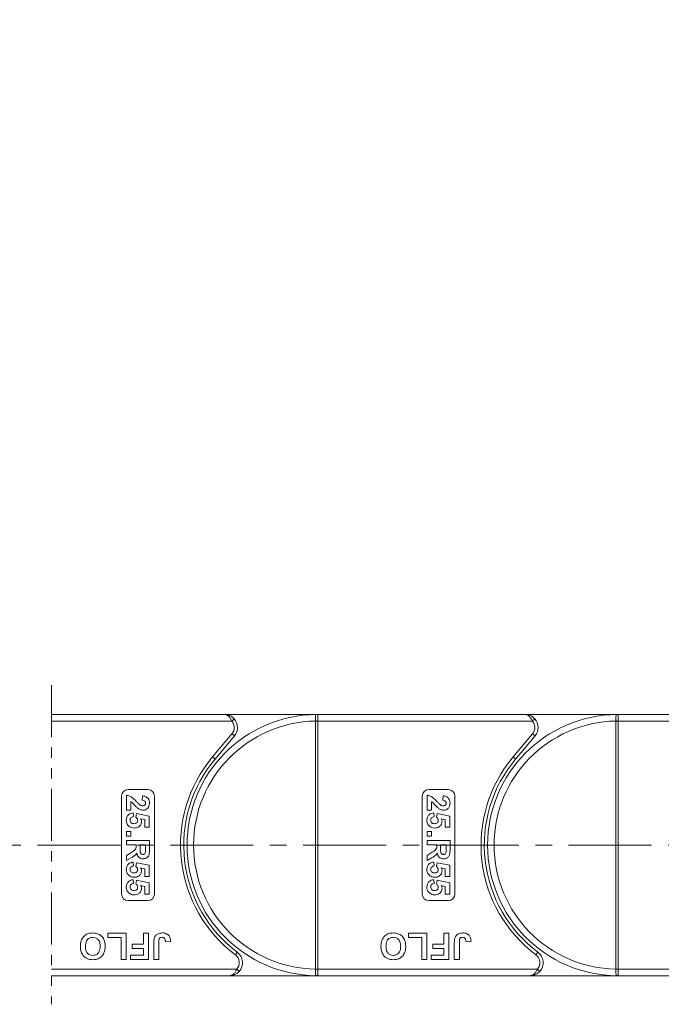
# Model space of a CAD drawing. Header units: millimetres. Extents: x 2517 to 3439, y -761 to -109.
# Tile 20 of 49: x 3118 to 3216, y -502 to -351. Entities that reach past the tile are written whole.
import ezdxf

# ---------------------------------------------------------------- set-up
doc = ezdxf.new("R2010")
doc.units = ezdxf.units.MM
doc.linetypes.add('CENTERX2', pattern=[20.32, 12.7, -2.54, 2.54, -2.54])
doc.linetypes.add('PHANTOM2', pattern=[31.75, 15.875, -3.175, 3.175, -3.175, 3.175, -3.175])
doc.styles.get("Standard").update_dxf_attribs({"font": '仿宋_GB2312.ttf', "width": 0.8})
doc.dimstyles.new('副本 ISO-25.1', dxfattribs={"dimtxt": 6, "dimasz": 5, "dimexe": 3.5, "dimexo": 0.625, "dimgap": 1.5, "dimtad": 1, "dimdsep": 46, "dimtxsty": 'Standard', "dimcen": 2.5, "dimadec": 0, "dimazin": 0, "dimtfac": 1, "dimtmove": 0, "dimatfit": 3, "dimfxl": 0, "dimarcsym": 0})

# ---------------------------------------------------------------- blocks, each defined once
blk = doc.blocks.new('*D508')
at = {"color": 0, "lineweight": -2}
for p, q in [((3031.9, -311.28), (3400.69, -311.28)), ((3397.19, -316.28), (3397.19, -492.66)), ((3346.48, -497.66), (3400.69, -497.66))]:
    blk.add_line(p, q, dxfattribs=at)
at = {"color": 0, "lineweight": 9}
for points in [[(3396.35, -316.28), (3398.02, -316.28), (3397.19, -311.28)], [(3396.35, -492.66), (3398.02, -492.66), (3397.19, -497.66)]]:
    blk.add_solid(points, dxfattribs=at)
at = {"layer": 'Defpoints', "color": 0, "lineweight": 9}
for p in [(3031.27, -311.28), (3345.85, -497.66), (3397.19, -497.66)]:
    blk.add_point(p, dxfattribs=at)
at = {"color": 0, "lineweight": 9, "insert": (3392.69, -404.47), "char_height": 6, "attachment_point": 5, "rotation": 90}
blk.add_mtext('2R+40', dxfattribs=at)

msp = doc.modelspace()

# ---------------------------------------------------------------- linework, layer by layer
at = {"color": 3, "linetype": 'PHANTOM2', "lineweight": 9, "ltscale": 0.5}
msp.add_line((3122.984, -453.198), (3122.977, -502.043), dxfattribs=at)
at = {"color": 7, "linetype": 'Continuous', "lineweight": 15}
for p, q in [((3149.466, -457.664), (3122.983, -457.664)), ((3149.466, -457.664), (3163.734, -457.664)), ((3163.734, -457.783), (3163.734, -457.664)), ((3195.466, -457.664), (3163.734, -457.664)), ((3163.734, -458.663), (3163.734, -457.783)), ((3195.466, -457.664), (3209.734, -457.664)), ((3209.734, -457.783), (3209.734, -457.664)), ((3241.466, -457.664), (3209.734, -457.664)), ((3209.734, -458.663), (3209.734, -457.783)), ((3122.983, -458.663), (3150.584, -458.663)), ((3150.584, -458.663), (3150.957, -458.33)), ((3163.384, -458.662), (3163.384, -458.667)), ((3163.734, -458.667), (3163.384, -458.667)), ((3163.384, -458.667), (3163.384, -496.66)), ((3163.734, -458.667), (3163.734, -458.663)), ((3163.734, -458.663), (3196.584, -458.663)), ((3163.734, -496.66), (3163.734, -458.667)), ((3196.584, -458.663), (3196.957, -458.33)), ((3209.384, -458.662), (3209.384, -458.667)), ((3209.734, -458.667), (3209.384, -458.667)), ((3209.384, -458.667), (3209.384, -496.66)), ((3209.734, -458.667), (3209.734, -458.663)), ((3209.734, -458.663), (3242.584, -458.663)), ((3209.734, -496.66), (3209.734, -458.667)), ((3150.615, -460.628), (3147.647, -464.165)), ((3148.03, -464.486), (3150.998, -460.949)), ((3150.615, -460.628), (3150.998, -460.949)), ((3196.615, -460.628), (3193.647, -464.165)), ((3194.03, -464.486), (3196.998, -460.949)), ((3196.615, -460.628), (3196.998, -460.949)), ((3148.03, -464.486), (3147.647, -464.165)), ((3194.03, -464.486), (3193.647, -464.165)), ((3133.734, -485.163), (3133.734, -470.163)), ((3134.484, -472.324), (3134.484, -470.035)), ((3134.734, -469.163), (3137.734, -469.163)), ((3136.862, -470.798), (3136.928, -470.125)), ((3138.734, -470.163), (3138.734, -485.163)), ((3179.734, -485.163), (3179.734, -470.163)), ((3180.484, -472.324), (3180.484, -470.035)), ((3180.734, -469.163), (3183.734, -469.163)), ((3182.862, -470.798), (3182.928, -470.125)), ((3184.734, -470.163), (3184.734, -485.163)), ((3135.157, -471.023), (3135.157, -472.324)), ((3181.157, -471.023), (3181.157, -472.324)), ((3135.157, -472.324), (3134.484, -472.324)), ((3135.485, -472.728), (3135.561, -473.311)), ((3135.92, -473.405), (3136.003, -472.817)), ((3136.003, -472.817), (3137.939, -473.221)), ((3137.939, -473.221), (3137.939, -474.926)), ((3181.157, -472.324), (3180.484, -472.324)), ((3181.485, -472.728), (3181.561, -473.311)), ((3181.92, -473.405), (3182.003, -472.817)), ((3182.003, -472.817), (3183.939, -473.221)), ((3183.939, -473.221), (3183.939, -474.926)), ((3137.266, -473.761), (3136.641, -473.624)), ((3137.266, -474.926), (3137.266, -473.761)), ((3183.266, -473.761), (3182.641, -473.624)), ((3183.266, -474.926), (3183.266, -473.761)), ((3134.484, -475.599), (3135.157, -475.599)), ((3134.484, -476.272), (3134.484, -475.599)), ((3135.157, -476.272), (3134.484, -476.272)), ((3135.157, -475.599), (3135.157, -476.272)), ((3137.939, -474.926), (3137.266, -474.926)), ((3180.484, -475.599), (3181.157, -475.599)), ((3180.484, -476.272), (3180.484, -475.599)), ((3181.157, -476.272), (3180.484, -476.272)), ((3181.157, -475.599), (3181.157, -476.272)), ((3183.939, -474.926), (3183.266, -474.926)), ((3134.484, -476.946), (3137.984, -476.946)), ((3134.484, -477.619), (3134.484, -476.946)), ((3135.965, -477.619), (3134.484, -477.619)), ((3135.965, -477.769), (3135.965, -477.619)), ((3137.401, -477.619), (3136.548, -477.619)), ((3136.548, -477.619), (3136.548, -478.161)), ((3137.401, -478.191), (3137.401, -477.619)), ((3137.984, -476.946), (3137.984, -478.414)), ((3180.484, -476.946), (3183.984, -476.946)), ((3180.484, -477.619), (3180.484, -476.946)), ((3181.965, -477.619), (3180.484, -477.619)), ((3181.965, -477.769), (3181.965, -477.619)), ((3183.401, -477.619), (3182.548, -477.619)), ((3182.548, -477.619), (3182.548, -478.161)), ((3183.401, -478.191), (3183.401, -477.619)), ((3183.984, -476.946), (3183.984, -478.414)), ((3134.484, -479.255), (3135.278, -478.757)), ((3134.484, -480.042), (3134.484, -479.255)), ((3180.484, -479.255), (3181.278, -478.757)), ((3180.484, -480.042), (3180.484, -479.255)), ((3135.177, -479.618), (3134.484, -480.042)), ((3135.485, -480.266), (3135.561, -480.849)), ((3135.92, -480.943), (3136.003, -480.356)), ((3136.003, -480.356), (3137.939, -480.76)), ((3137.939, -480.76), (3137.939, -482.465)), ((3181.177, -479.618), (3180.484, -480.042)), ((3181.485, -480.266), (3181.561, -480.849)), ((3181.92, -480.943), (3182.003, -480.356)), ((3182.003, -480.356), (3183.939, -480.76)), ((3183.939, -480.76), (3183.939, -482.465)), ((3137.266, -481.3), (3136.641, -481.162)), ((3137.266, -482.465), (3137.266, -481.3)), ((3183.266, -481.3), (3182.641, -481.162)), ((3183.266, -482.465), (3183.266, -481.3)), ((3135.485, -482.958), (3135.561, -483.542)), ((3135.92, -483.636), (3136.003, -483.048)), ((3136.003, -483.048), (3137.939, -483.452)), ((3137.266, -483.992), (3136.641, -483.854)), ((3137.939, -482.465), (3137.266, -482.465)), ((3137.939, -483.452), (3137.939, -485.157)), ((3181.485, -482.958), (3181.561, -483.542)), ((3181.92, -483.636), (3182.003, -483.048)), ((3182.003, -483.048), (3183.939, -483.452)), ((3183.266, -483.992), (3182.641, -483.854)), ((3183.939, -482.465), (3183.266, -482.465)), ((3183.939, -483.452), (3183.939, -485.157)), ((3137.266, -485.157), (3137.266, -483.992)), ((3137.939, -485.157), (3137.266, -485.157)), ((3183.266, -485.157), (3183.266, -483.992)), ((3183.939, -485.157), (3183.266, -485.157)), ((3137.734, -486.163), (3134.734, -486.163)), ((3183.734, -486.163), (3180.734, -486.163)), ((3131.619, -491.83), (3131.619, -491.163)), ((3131.619, -491.163), (3134.439, -491.163)), ((3134.439, -491.163), (3134.439, -495.163)), ((3137.054, -492.856), (3137.054, -491.163)), ((3137.054, -491.163), (3137.824, -491.163)), ((3137.824, -491.163), (3137.824, -495.163)), ((3177.619, -491.83), (3177.619, -491.163)), ((3177.619, -491.163), (3180.439, -491.163)), ((3180.439, -491.163), (3180.439, -495.163)), ((3183.054, -492.856), (3183.054, -491.163)), ((3183.054, -491.163), (3183.824, -491.163)), ((3183.824, -491.163), (3183.824, -495.163)), ((3133.67, -491.83), (3131.619, -491.83)), ((3133.67, -495.163), (3133.67, -491.83)), ((3135.362, -493.522), (3135.362, -492.856)), ((3135.362, -492.856), (3137.054, -492.856)), ((3138.644, -495.163), (3138.644, -492.642)), ((3139.413, -492.575), (3139.413, -495.163)), ((3141.208, -492.446), (3140.439, -492.497)), ((3179.67, -491.83), (3177.619, -491.83)), ((3179.67, -495.163), (3179.67, -491.83)), ((3181.362, -493.522), (3181.362, -492.856)), ((3181.362, -492.856), (3183.054, -492.856)), ((3184.644, -495.163), (3184.644, -492.642)), ((3185.413, -492.575), (3185.413, -495.163)), ((3187.208, -492.446), (3186.439, -492.497)), ((3135.106, -495.163), (3135.106, -494.497)), ((3135.106, -494.497), (3137.054, -494.497)), ((3137.054, -493.522), (3135.362, -493.522)), ((3137.054, -494.497), (3137.054, -493.522)), ((3151.434, -494.063), (3151.134, -494.463)), ((3181.106, -495.163), (3181.106, -494.497)), ((3181.106, -494.497), (3183.054, -494.497)), ((3183.054, -493.522), (3181.362, -493.522)), ((3183.054, -494.497), (3183.054, -493.522)), ((3197.434, -494.063), (3197.134, -494.463)), ((3134.439, -495.163), (3133.67, -495.163)), ((3137.824, -495.163), (3135.106, -495.163)), ((3139.413, -495.163), (3138.644, -495.163)), ((3180.439, -495.163), (3179.67, -495.163)), ((3183.824, -495.163), (3181.106, -495.163)), ((3185.413, -495.163), (3184.644, -495.163)), ((3151.352, -496.663), (3122.978, -496.663)), ((3151.725, -496.997), (3151.352, -496.663)), ((3163.384, -496.66), (3163.384, -496.665)), ((3163.734, -496.66), (3163.384, -496.66)), ((3163.734, -496.663), (3163.734, -496.66)), ((3163.734, -496.663), (3163.734, -497.544)), ((3197.352, -496.663), (3163.734, -496.663)), ((3197.725, -496.997), (3197.352, -496.663)), ((3209.384, -496.66), (3209.384, -496.665)), ((3209.734, -496.66), (3209.384, -496.66)), ((3209.734, -496.663), (3209.734, -496.66)), ((3209.734, -496.663), (3209.734, -497.544)), ((3243.352, -496.663), (3209.734, -496.663)), ((3122.978, -497.663), (3150.234, -497.663)), ((3163.734, -497.663), (3150.234, -497.663)), ((3163.734, -497.544), (3163.734, -497.663)), ((3163.734, -497.663), (3196.234, -497.663)), ((3209.734, -497.663), (3196.234, -497.663)), ((3209.734, -497.544), (3209.734, -497.663)), ((3209.734, -497.663), (3242.234, -497.663))]:
    msp.add_line(p, q, dxfattribs=at)
at = {"color": 1, "linetype": 'CENTERX2', "lineweight": 13}
msp.add_line((2937.985, -477.663), (3358.832, -477.663), dxfattribs=at)
at = {"color": 7, "linetype": 'Continuous', "lineweight": 15}
for centre, radius, start, end in [((3163.734, -477.663), 20, 90.67353, 269.32647), ((3163.497, -457.96), 0.295, 36.74973, 89.7268), ((3209.734, -477.663), 20, 90.67353, 269.32647), ((3209.497, -457.96), 0.295, 36.74973, 89.7268), ((3163.734, -477.663), 19, 91.05551, 268.94449), ((3149.466, -459.663), 1.5, 320, 41.81031), ((3149.466, -459.663), 2, 320, 41.81031), ((3163.471, -476.314), 17.652, 89.14787, 90.28404), ((3209.734, -477.663), 19, 91.05551, 268.94449), ((3195.466, -459.663), 1.5, 320, 41.81031), ((3195.466, -459.663), 2, 320, 41.81031), ((3209.471, -476.314), 17.652, 89.14787, 90.28404), ((3163.734, -477.663), 21, 140, 233.1301), ((3209.734, -477.663), 21, 140, 233.1301), ((3163.734, -477.663), 20.5, 140, 233.1301), ((3209.734, -477.663), 20.5, 140, 233.1301), ((3134.734, -470.163), 1, 90, 180), ((3137.734, -470.163), 1, 0, 90), ((3180.734, -470.163), 1, 90, 180), ((3183.734, -470.163), 1, 0, 90), ((3134.734, -485.163), 1, 180, 270), ((3137.734, -485.163), 1, 270, 0), ((3180.734, -485.163), 1, 180, 270), ((3183.734, -485.163), 1, 270, 0), ((3150.234, -495.663), 1.5, 318.18969, 53.1301), ((3150.234, -495.663), 2, 318.18969, 53.1301), ((3196.234, -495.663), 1.5, 318.18969, 53.1301), ((3196.234, -495.663), 2, 318.18969, 53.1301), ((3163.472, -479.041), 17.624, 269.71473, 270.8527), ((3209.472, -479.041), 17.624, 269.71473, 270.8527), ((3163.497, -497.367), 0.295, 270.2732, 323.25027), ((3209.497, -497.367), 0.295, 270.2732, 323.25027)]:
    msp.add_arc(centre, radius, start, end, dxfattribs=at)
for points, knots in [([(3150.584, -458.663), (3150.557, -458.604), (3150.5, -458.485), (3150.394, -458.301), (3150.266, -458.118), (3150.15, -457.989), (3149.992, -457.846), (3149.838, -457.746), (3149.672, -457.689), (3149.593, -457.674), (3149.548, -457.668), (3149.521, -457.665), (3149.499, -457.664), (3149.484, -457.664), (3149.476, -457.664), (3149.47, -457.664), (3149.468, -457.664), (3149.466, -457.664)], [0, 0, 0, 0, 0.10102949, 0.20494614, 0.33716829, 0.47429709, 0.5161999, 0.74365074, 0.85308987, 0.91424801, 0.93216977, 0.96013693, 0.97654495, 0.98619361, 0.99469798, 0.99593178, 1, 1, 1, 1]), ([(3149.466, -457.664), (3149.469, -457.664), (3149.48, -457.664), (3149.518, -457.664), (3149.563, -457.666), (3149.821, -457.682), (3150.217, -457.779), (3150.671, -458.042), (3150.878, -458.25), (3150.957, -458.33)], [0, 0, 0, 0, 0.0050875, 0.0203691, 0.0708073, 0.0890863, 0.5003107, 0.809226, 1, 1, 1, 1]), ([(3163.499, -457.665), (3163.487, -457.666), (3163.451, -457.67), (3163.414, -457.721), (3163.39, -457.856), (3163.382, -458.086), (3163.382, -458.369), (3163.383, -458.571), (3163.384, -458.662)], [0, 0, 0, 0, 0.07361036, 0.22528134, 0.41271887, 0.61605406, 0.82678302, 1, 1, 1, 1]), ([(3163.734, -457.664), (3163.733, -457.664), (3163.664, -457.664), (3163.579, -457.664), (3163.511, -457.665), (3163.499, -457.665)], [0, 0, 0, 0, 0.0120871, 0.8246302, 1, 1, 1, 1]), ([(3195.466, -457.664), (3195.469, -457.664), (3195.48, -457.664), (3195.518, -457.664), (3195.563, -457.666), (3195.821, -457.682), (3196.217, -457.779), (3196.671, -458.042), (3196.878, -458.25), (3196.957, -458.33)], [0, 0, 0, 0, 0.0050875, 0.0203691, 0.0708073, 0.0890863, 0.5003107, 0.809226, 1, 1, 1, 1]), ([(3196.584, -458.663), (3196.557, -458.604), (3196.5, -458.485), (3196.394, -458.301), (3196.266, -458.118), (3196.15, -457.989), (3195.992, -457.846), (3195.838, -457.746), (3195.672, -457.689), (3195.593, -457.674), (3195.548, -457.668), (3195.521, -457.665), (3195.499, -457.664), (3195.484, -457.664), (3195.476, -457.664), (3195.47, -457.664), (3195.468, -457.664), (3195.466, -457.664)], [0, 0, 0, 0, 0.10102949, 0.20494614, 0.33716829, 0.47429709, 0.5161999, 0.74365074, 0.85308987, 0.91424801, 0.93216977, 0.96013693, 0.97654495, 0.98619361, 0.99469798, 0.99593178, 1, 1, 1, 1]), ([(3209.499, -457.665), (3209.487, -457.666), (3209.451, -457.67), (3209.414, -457.721), (3209.39, -457.856), (3209.382, -458.086), (3209.382, -458.369), (3209.383, -458.571), (3209.384, -458.662)], [0, 0, 0, 0, 0.07361036, 0.22528134, 0.41271887, 0.61605406, 0.82678302, 1, 1, 1, 1]), ([(3209.734, -457.664), (3209.733, -457.664), (3209.664, -457.664), (3209.579, -457.664), (3209.511, -457.665), (3209.499, -457.665)], [0, 0, 0, 0, 0.0120871, 0.8246302, 1, 1, 1, 1]), ([(3134.484, -470.035), (3134.65, -470.068), (3134.983, -470.134), (3135.487, -470.482), (3135.788, -470.792), (3135.972, -470.982)], [0, 0, 0, 0, 0.2795508, 0.5593318, 1, 1, 1, 1]), ([(3136.928, -470.125), (3137.089, -470.149), (3137.409, -470.197), (3137.78, -470.486), (3137.959, -470.869), (3137.976, -471.123), (3137.984, -471.25)], [0, 0, 0, 0, 0.2807519, 0.5589701, 0.7792745, 1, 1, 1, 1]), ([(3180.484, -470.035), (3180.65, -470.068), (3180.983, -470.134), (3181.487, -470.482), (3181.788, -470.792), (3181.972, -470.982)], [0, 0, 0, 0, 0.2795508, 0.5593318, 1, 1, 1, 1]), ([(3182.928, -470.125), (3183.089, -470.149), (3183.409, -470.197), (3183.78, -470.486), (3183.959, -470.869), (3183.976, -471.123), (3183.984, -471.25)], [0, 0, 0, 0, 0.2807519, 0.5589701, 0.7792745, 1, 1, 1, 1]), ([(3136.154, -471.984), (3136.038, -471.878), (3135.848, -471.702), (3135.608, -471.432), (3135.406, -471.201), (3135.24, -471.083), (3135.157, -471.023)], [0, 0, 0, 0, 0.33998493, 0.56018587, 0.78037992, 1, 1, 1, 1]), ([(3135.972, -470.982), (3136.072, -471.088), (3136.251, -471.276), (3136.449, -471.444), (3136.537, -471.517)], [0, 0, 0, 0, 0.5602349, 1, 1, 1, 1]), ([(3136.537, -471.517), (3136.607, -471.558), (3136.733, -471.632), (3136.878, -471.645), (3136.941, -471.651)], [0, 0, 0, 0, 0.5601166, 1, 1, 1, 1]), ([(3137.401, -471.236), (3137.397, -471.187), (3137.391, -471.089), (3137.317, -470.957), (3137.145, -470.826), (3136.979, -470.81), (3136.862, -470.798)], [0, 0, 0, 0, 0.1872361, 0.3740839, 0.5606964, 1, 1, 1, 1]), ([(3136.941, -471.651), (3137.007, -471.647), (3137.139, -471.64), (3137.302, -471.541), (3137.39, -471.391), (3137.397, -471.287), (3137.401, -471.236)], [0, 0, 0, 0, 0.2806635, 0.5594614, 0.7793655, 1, 1, 1, 1]), ([(3137.984, -471.25), (3137.974, -471.401), (3137.954, -471.704), (3137.719, -472.07), (3137.388, -472.291), (3137.151, -472.313), (3137.032, -472.324)], [0, 0, 0, 0, 0.28056822, 0.55975014, 0.7797946, 1, 1, 1, 1]), ([(3182.154, -471.984), (3182.038, -471.878), (3181.848, -471.702), (3181.608, -471.432), (3181.406, -471.201), (3181.24, -471.083), (3181.157, -471.023)], [0, 0, 0, 0, 0.33998493, 0.56018587, 0.78037992, 1, 1, 1, 1]), ([(3181.972, -470.982), (3182.072, -471.088), (3182.251, -471.276), (3182.449, -471.444), (3182.537, -471.517)], [0, 0, 0, 0, 0.5602349, 1, 1, 1, 1]), ([(3182.537, -471.517), (3182.607, -471.558), (3182.733, -471.632), (3182.878, -471.645), (3182.941, -471.651)], [0, 0, 0, 0, 0.5601166, 1, 1, 1, 1]), ([(3183.401, -471.236), (3183.397, -471.187), (3183.391, -471.089), (3183.317, -470.957), (3183.145, -470.826), (3182.979, -470.81), (3182.862, -470.798)], [0, 0, 0, 0, 0.1872361, 0.3740839, 0.5606964, 1, 1, 1, 1]), ([(3182.941, -471.651), (3183.007, -471.647), (3183.139, -471.64), (3183.302, -471.541), (3183.39, -471.391), (3183.397, -471.287), (3183.401, -471.236)], [0, 0, 0, 0, 0.2806635, 0.5594614, 0.7793655, 1, 1, 1, 1]), ([(3183.984, -471.25), (3183.974, -471.401), (3183.954, -471.704), (3183.719, -472.07), (3183.388, -472.291), (3183.151, -472.313), (3183.032, -472.324)], [0, 0, 0, 0, 0.2805682, 0.5597501, 0.7797946, 1, 1, 1, 1]), ([(3134.439, -473.873), (3134.453, -473.712), (3134.48, -473.39), (3134.756, -473.016), (3135.113, -472.797), (3135.361, -472.751), (3135.485, -472.728)], [0, 0, 0, 0, 0.27994837, 0.55903053, 0.77933073, 1, 1, 1, 1]), ([(3135.561, -473.311), (3135.484, -473.326), (3135.331, -473.356), (3135.155, -473.491), (3135.041, -473.661), (3135.029, -473.784), (3135.022, -473.845)], [0, 0, 0, 0, 0.2802995, 0.5599611, 0.7800424, 1, 1, 1, 1]), ([(3136.189, -473.895), (3136.184, -473.841), (3136.175, -473.733), (3136.086, -473.557), (3135.983, -473.462), (3135.92, -473.405)], [0, 0, 0, 0, 0.2799631, 0.5600652, 1, 1, 1, 1]), ([(3137.032, -472.324), (3136.852, -472.301), (3136.53, -472.259), (3136.269, -472.069), (3136.154, -471.984)], [0, 0, 0, 0, 0.558458, 1, 1, 1, 1]), ([(3180.439, -473.873), (3180.453, -473.712), (3180.48, -473.39), (3180.756, -473.016), (3181.113, -472.797), (3181.361, -472.751), (3181.485, -472.728)], [0, 0, 0, 0, 0.27994837, 0.55903053, 0.77933073, 1, 1, 1, 1]), ([(3181.561, -473.311), (3181.484, -473.326), (3181.331, -473.356), (3181.155, -473.491), (3181.041, -473.661), (3181.029, -473.784), (3181.022, -473.845)], [0, 0, 0, 0, 0.2802995, 0.5599611, 0.7800424, 1, 1, 1, 1]), ([(3182.189, -473.895), (3182.184, -473.841), (3182.175, -473.733), (3182.086, -473.557), (3181.983, -473.462), (3181.92, -473.405)], [0, 0, 0, 0, 0.2799631, 0.5600652, 1, 1, 1, 1]), ([(3183.032, -472.324), (3182.852, -472.301), (3182.53, -472.259), (3182.269, -472.069), (3182.154, -471.984)], [0, 0, 0, 0, 0.558458, 1, 1, 1, 1]), ([(3134.889, -474.813), (3134.742, -474.666), (3134.479, -474.403), (3134.451, -474.036), (3134.439, -473.873)], [0, 0, 0, 0, 0.5583531, 1, 1, 1, 1]), ([(3135.638, -475.061), (3135.487, -475.048), (3135.216, -475.025), (3134.989, -474.878), (3134.889, -474.813)], [0, 0, 0, 0, 0.5595341, 1, 1, 1, 1]), ([(3135.022, -473.845), (3135.032, -473.931), (3135.052, -474.102), (3135.215, -474.294), (3135.422, -474.378), (3135.556, -474.385), (3135.623, -474.388)], [0, 0, 0, 0, 0.27957274, 0.55866387, 0.77892333, 1, 1, 1, 1]), ([(3135.623, -474.388), (3135.703, -474.384), (3135.862, -474.376), (3136.062, -474.261), (3136.174, -474.083), (3136.184, -473.958), (3136.189, -473.895)], [0, 0, 0, 0, 0.2808976, 0.5594604, 0.779497, 1, 1, 1, 1]), ([(3136.772, -474.056), (3136.751, -474.214), (3136.707, -474.532), (3136.384, -474.863), (3136.012, -475.038), (3135.763, -475.053), (3135.638, -475.061)], [0, 0, 0, 0, 0.2790069, 0.5586194, 0.7790735, 1, 1, 1, 1]), ([(3136.641, -473.624), (3136.682, -473.7), (3136.756, -473.835), (3136.767, -473.988), (3136.772, -474.056)], [0, 0, 0, 0, 0.5598879, 1, 1, 1, 1]), ([(3180.889, -474.813), (3180.742, -474.666), (3180.479, -474.403), (3180.451, -474.036), (3180.439, -473.873)], [0, 0, 0, 0, 0.5583531, 1, 1, 1, 1]), ([(3181.638, -475.061), (3181.487, -475.048), (3181.216, -475.025), (3180.989, -474.878), (3180.889, -474.813)], [0, 0, 0, 0, 0.5595341, 1, 1, 1, 1]), ([(3181.022, -473.845), (3181.032, -473.931), (3181.052, -474.102), (3181.215, -474.294), (3181.422, -474.378), (3181.556, -474.385), (3181.623, -474.388)], [0, 0, 0, 0, 0.27957274, 0.55866387, 0.77892333, 1, 1, 1, 1]), ([(3181.623, -474.388), (3181.703, -474.384), (3181.862, -474.376), (3182.062, -474.261), (3182.174, -474.083), (3182.184, -473.958), (3182.189, -473.895)], [0, 0, 0, 0, 0.2808976, 0.5594604, 0.779497, 1, 1, 1, 1]), ([(3182.772, -474.056), (3182.751, -474.214), (3182.707, -474.532), (3182.384, -474.863), (3182.012, -475.038), (3181.763, -475.053), (3181.638, -475.061)], [0, 0, 0, 0, 0.2790069, 0.5586194, 0.7790735, 1, 1, 1, 1]), ([(3182.641, -473.624), (3182.682, -473.7), (3182.756, -473.835), (3182.767, -473.988), (3182.772, -474.056)], [0, 0, 0, 0, 0.5598879, 1, 1, 1, 1]), ([(3135.278, -478.757), (3135.491, -478.631), (3135.786, -478.456), (3135.968, -478.053), (3135.966, -477.864), (3135.965, -477.769)], [0, 0, 0, 0, 0.5610215, 0.7792953, 1, 1, 1, 1]), ([(3181.278, -478.757), (3181.491, -478.631), (3181.786, -478.456), (3181.968, -478.053), (3181.966, -477.864), (3181.965, -477.769)], [0, 0, 0, 0, 0.5610215, 0.7792953, 1, 1, 1, 1]), ([(3136.052, -478.895), (3135.976, -479.001), (3135.851, -479.177), (3135.609, -479.357), (3135.396, -479.492), (3135.25, -479.576), (3135.177, -479.618)], [0, 0, 0, 0, 0.3395791, 0.5595909, 0.7797866, 1, 1, 1, 1]), ([(3137.014, -479.772), (3136.879, -479.761), (3136.61, -479.737), (3136.29, -479.51), (3136.114, -479.206), (3136.073, -478.999), (3136.052, -478.895)], [0, 0, 0, 0, 0.2799536, 0.5589329, 0.7791735, 1, 1, 1, 1]), ([(3136.548, -478.161), (3136.541, -478.359), (3136.533, -478.606), (3136.61, -478.895), (3136.702, -479.015), (3136.835, -479.089), (3136.934, -479.096), (3136.983, -479.099)], [0, 0, 0, 0, 0.5009624, 0.6257853, 0.7504363, 0.8750317, 1, 1, 1, 1]), ([(3136.983, -479.099), (3137.041, -479.095), (3137.155, -479.085), (3137.328, -478.958), (3137.366, -478.814), (3137.389, -478.726)], [0, 0, 0, 0, 0.2811289, 0.561183, 1, 1, 1, 1]), ([(3137.984, -478.414), (3137.981, -478.573), (3137.976, -478.89), (3137.893, -479.295), (3137.684, -479.542), (3137.416, -479.725), (3137.175, -479.753), (3137.014, -479.772)], [0, 0, 0, 0, 0.2511432, 0.5005272, 0.6257353, 0.7510496, 1, 1, 1, 1]), ([(3137.389, -478.726), (3137.394, -478.626), (3137.401, -478.448), (3137.401, -478.269), (3137.401, -478.191)], [0, 0, 0, 0, 0.5599213, 1, 1, 1, 1]), ([(3182.052, -478.895), (3181.976, -479.001), (3181.851, -479.177), (3181.609, -479.357), (3181.396, -479.492), (3181.25, -479.576), (3181.177, -479.618)], [0, 0, 0, 0, 0.3395791, 0.5595909, 0.7797866, 1, 1, 1, 1]), ([(3183.014, -479.772), (3182.879, -479.761), (3182.61, -479.737), (3182.29, -479.51), (3182.114, -479.206), (3182.073, -478.999), (3182.052, -478.895)], [0, 0, 0, 0, 0.2799536, 0.5589329, 0.7791735, 1, 1, 1, 1]), ([(3182.548, -478.161), (3182.541, -478.359), (3182.533, -478.606), (3182.61, -478.895), (3182.702, -479.015), (3182.835, -479.089), (3182.934, -479.096), (3182.983, -479.099)], [0, 0, 0, 0, 0.5009624, 0.6257853, 0.7504363, 0.8750317, 1, 1, 1, 1]), ([(3182.983, -479.099), (3183.041, -479.095), (3183.155, -479.085), (3183.328, -478.958), (3183.366, -478.814), (3183.389, -478.726)], [0, 0, 0, 0, 0.2811289, 0.561183, 1, 1, 1, 1]), ([(3183.984, -478.414), (3183.981, -478.573), (3183.976, -478.89), (3183.893, -479.295), (3183.684, -479.542), (3183.416, -479.725), (3183.175, -479.753), (3183.014, -479.772)], [0, 0, 0, 0, 0.2511432, 0.5005272, 0.6257353, 0.7510496, 1, 1, 1, 1]), ([(3183.389, -478.726), (3183.394, -478.626), (3183.401, -478.448), (3183.401, -478.269), (3183.401, -478.191)], [0, 0, 0, 0, 0.5599213, 1, 1, 1, 1]), ([(3134.439, -481.412), (3134.453, -481.25), (3134.48, -480.928), (3134.756, -480.554), (3135.113, -480.336), (3135.361, -480.289), (3135.485, -480.266)], [0, 0, 0, 0, 0.2799484, 0.5590305, 0.7793307, 1, 1, 1, 1]), ([(3135.561, -480.849), (3135.484, -480.864), (3135.331, -480.894), (3135.155, -481.03), (3135.041, -481.2), (3135.029, -481.322), (3135.022, -481.384)], [0, 0, 0, 0, 0.2802995, 0.5599611, 0.7800424, 1, 1, 1, 1]), ([(3180.439, -481.412), (3180.453, -481.25), (3180.48, -480.928), (3180.756, -480.554), (3181.113, -480.336), (3181.361, -480.289), (3181.485, -480.266)], [0, 0, 0, 0, 0.2799484, 0.5590305, 0.7793307, 1, 1, 1, 1]), ([(3181.561, -480.849), (3181.484, -480.864), (3181.331, -480.894), (3181.155, -481.03), (3181.041, -481.2), (3181.029, -481.322), (3181.022, -481.384)], [0, 0, 0, 0, 0.2802995, 0.5599611, 0.7800424, 1, 1, 1, 1]), ([(3134.889, -482.351), (3134.742, -482.204), (3134.479, -481.941), (3134.451, -481.574), (3134.439, -481.412)], [0, 0, 0, 0, 0.5583531, 1, 1, 1, 1]), ([(3135.638, -482.599), (3135.487, -482.586), (3135.216, -482.563), (3134.989, -482.416), (3134.889, -482.351)], [0, 0, 0, 0, 0.5595341, 1, 1, 1, 1]), ([(3135.022, -481.384), (3135.032, -481.469), (3135.052, -481.64), (3135.215, -481.832), (3135.422, -481.916), (3135.556, -481.923), (3135.623, -481.926)], [0, 0, 0, 0, 0.2795727, 0.5586639, 0.7789233, 1, 1, 1, 1]), ([(3135.623, -481.926), (3135.703, -481.922), (3135.862, -481.915), (3136.062, -481.8), (3136.174, -481.621), (3136.184, -481.496), (3136.189, -481.433)], [0, 0, 0, 0, 0.28089762, 0.55946036, 0.77949703, 1, 1, 1, 1]), ([(3136.772, -481.594), (3136.751, -481.753), (3136.707, -482.07), (3136.384, -482.401), (3136.012, -482.576), (3135.763, -482.592), (3135.638, -482.599)], [0, 0, 0, 0, 0.2790069, 0.5586194, 0.7790735, 1, 1, 1, 1]), ([(3136.189, -481.433), (3136.184, -481.379), (3136.175, -481.271), (3136.086, -481.095), (3135.983, -481.001), (3135.92, -480.943)], [0, 0, 0, 0, 0.2799631, 0.5600652, 1, 1, 1, 1]), ([(3136.641, -481.162), (3136.682, -481.238), (3136.756, -481.374), (3136.767, -481.527), (3136.772, -481.594)], [0, 0, 0, 0, 0.5598879, 1, 1, 1, 1]), ([(3180.889, -482.351), (3180.742, -482.204), (3180.479, -481.941), (3180.451, -481.574), (3180.439, -481.412)], [0, 0, 0, 0, 0.5583531, 1, 1, 1, 1]), ([(3181.638, -482.599), (3181.487, -482.586), (3181.216, -482.563), (3180.989, -482.416), (3180.889, -482.351)], [0, 0, 0, 0, 0.5595341, 1, 1, 1, 1]), ([(3181.022, -481.384), (3181.032, -481.469), (3181.052, -481.64), (3181.215, -481.832), (3181.422, -481.916), (3181.556, -481.923), (3181.623, -481.926)], [0, 0, 0, 0, 0.2795727, 0.5586639, 0.7789233, 1, 1, 1, 1]), ([(3181.623, -481.926), (3181.703, -481.922), (3181.862, -481.915), (3182.062, -481.8), (3182.174, -481.621), (3182.184, -481.496), (3182.189, -481.433)], [0, 0, 0, 0, 0.28089762, 0.55946036, 0.77949703, 1, 1, 1, 1]), ([(3182.772, -481.594), (3182.751, -481.753), (3182.707, -482.07), (3182.384, -482.401), (3182.012, -482.576), (3181.763, -482.592), (3181.638, -482.599)], [0, 0, 0, 0, 0.2790069, 0.5586194, 0.7790735, 1, 1, 1, 1]), ([(3182.189, -481.433), (3182.184, -481.379), (3182.175, -481.271), (3182.086, -481.095), (3181.983, -481.001), (3181.92, -480.943)], [0, 0, 0, 0, 0.2799631, 0.5600652, 1, 1, 1, 1]), ([(3182.641, -481.162), (3182.682, -481.238), (3182.756, -481.374), (3182.767, -481.527), (3182.772, -481.594)], [0, 0, 0, 0, 0.5598879, 1, 1, 1, 1]), ([(3134.439, -484.104), (3134.453, -483.943), (3134.48, -483.621), (3134.756, -483.246), (3135.113, -483.028), (3135.361, -482.982), (3135.485, -482.958)], [0, 0, 0, 0, 0.2799484, 0.5590305, 0.7793307, 1, 1, 1, 1]), ([(3135.561, -483.542), (3135.484, -483.557), (3135.331, -483.586), (3135.155, -483.722), (3135.041, -483.892), (3135.029, -484.015), (3135.022, -484.076)], [0, 0, 0, 0, 0.2802995, 0.5599611, 0.7800424, 1, 1, 1, 1]), ([(3136.189, -484.126), (3136.184, -484.072), (3136.175, -483.964), (3136.086, -483.787), (3135.983, -483.693), (3135.92, -483.636)], [0, 0, 0, 0, 0.2799631, 0.5600652, 1, 1, 1, 1]), ([(3136.641, -483.854), (3136.682, -483.93), (3136.756, -484.066), (3136.767, -484.219), (3136.772, -484.286)], [0, 0, 0, 0, 0.5598879, 1, 1, 1, 1]), ([(3180.439, -484.104), (3180.453, -483.943), (3180.48, -483.621), (3180.756, -483.246), (3181.113, -483.028), (3181.361, -482.982), (3181.485, -482.958)], [0, 0, 0, 0, 0.2799484, 0.5590305, 0.7793307, 1, 1, 1, 1]), ([(3181.561, -483.542), (3181.484, -483.557), (3181.331, -483.586), (3181.155, -483.722), (3181.041, -483.892), (3181.029, -484.015), (3181.022, -484.076)], [0, 0, 0, 0, 0.2802995, 0.5599611, 0.7800424, 1, 1, 1, 1]), ([(3182.189, -484.126), (3182.184, -484.072), (3182.175, -483.964), (3182.086, -483.787), (3181.983, -483.693), (3181.92, -483.636)], [0, 0, 0, 0, 0.2799631, 0.5600652, 1, 1, 1, 1]), ([(3182.641, -483.854), (3182.682, -483.93), (3182.756, -484.066), (3182.767, -484.219), (3182.772, -484.286)], [0, 0, 0, 0, 0.5598879, 1, 1, 1, 1]), ([(3134.889, -485.044), (3134.742, -484.897), (3134.479, -484.634), (3134.451, -484.266), (3134.439, -484.104)], [0, 0, 0, 0, 0.55835314, 1, 1, 1, 1]), ([(3135.638, -485.292), (3135.487, -485.279), (3135.216, -485.256), (3134.989, -485.108), (3134.889, -485.044)], [0, 0, 0, 0, 0.5595341, 1, 1, 1, 1]), ([(3135.022, -484.076), (3135.032, -484.162), (3135.052, -484.333), (3135.215, -484.525), (3135.422, -484.609), (3135.556, -484.615), (3135.623, -484.619)], [0, 0, 0, 0, 0.2795727, 0.5586639, 0.7789233, 1, 1, 1, 1]), ([(3135.623, -484.619), (3135.703, -484.615), (3135.862, -484.607), (3136.062, -484.492), (3136.174, -484.314), (3136.184, -484.188), (3136.189, -484.126)], [0, 0, 0, 0, 0.2808976, 0.5594604, 0.779497, 1, 1, 1, 1]), ([(3136.772, -484.286), (3136.751, -484.445), (3136.707, -484.763), (3136.384, -485.094), (3136.012, -485.269), (3135.763, -485.284), (3135.638, -485.292)], [0, 0, 0, 0, 0.2790069, 0.5586194, 0.7790735, 1, 1, 1, 1]), ([(3180.889, -485.044), (3180.742, -484.897), (3180.479, -484.634), (3180.451, -484.266), (3180.439, -484.104)], [0, 0, 0, 0, 0.55835314, 1, 1, 1, 1]), ([(3181.638, -485.292), (3181.487, -485.279), (3181.216, -485.256), (3180.989, -485.108), (3180.889, -485.044)], [0, 0, 0, 0, 0.5595341, 1, 1, 1, 1]), ([(3181.022, -484.076), (3181.032, -484.162), (3181.052, -484.333), (3181.215, -484.525), (3181.422, -484.609), (3181.556, -484.615), (3181.623, -484.619)], [0, 0, 0, 0, 0.2795727, 0.5586639, 0.7789233, 1, 1, 1, 1]), ([(3181.623, -484.619), (3181.703, -484.615), (3181.862, -484.607), (3182.062, -484.492), (3182.174, -484.314), (3182.184, -484.188), (3182.189, -484.126)], [0, 0, 0, 0, 0.2808976, 0.5594604, 0.779497, 1, 1, 1, 1]), ([(3182.772, -484.286), (3182.751, -484.445), (3182.707, -484.763), (3182.384, -485.094), (3182.012, -485.269), (3181.763, -485.284), (3181.638, -485.292)], [0, 0, 0, 0, 0.2790069, 0.5586194, 0.7790735, 1, 1, 1, 1]), ([(3127.413, -493.158), (3127.433, -492.862), (3127.472, -492.272), (3127.939, -491.555), (3128.61, -491.162), (3129.073, -491.129), (3129.305, -491.112)], [0, 0, 0, 0, 0.280551, 0.5594882, 0.779434, 1, 1, 1, 1]), ([(3129.305, -491.112), (3129.601, -491.139), (3130.192, -491.193), (3130.854, -491.746), (3131.17, -492.446), (3131.196, -492.908), (3131.208, -493.139)], [0, 0, 0, 0, 0.2799425, 0.558704, 0.7790449, 1, 1, 1, 1]), ([(3138.732, -491.881), (3138.794, -491.748), (3138.92, -491.482), (3139.361, -491.16), (3139.741, -491.13), (3139.973, -491.112)], [0, 0, 0, 0, 0.2801216, 0.5603549, 1, 1, 1, 1]), ([(3139.973, -491.112), (3140.168, -491.127), (3140.557, -491.156), (3141.001, -491.518), (3141.185, -491.99), (3141.201, -492.293), (3141.208, -492.446)], [0, 0, 0, 0, 0.2802457, 0.5584161, 0.7788266, 1, 1, 1, 1]), ([(3173.413, -493.158), (3173.433, -492.862), (3173.472, -492.272), (3173.939, -491.555), (3174.61, -491.162), (3175.073, -491.129), (3175.305, -491.112)], [0, 0, 0, 0, 0.280551, 0.5594882, 0.779434, 1, 1, 1, 1]), ([(3175.305, -491.112), (3175.601, -491.139), (3176.192, -491.193), (3176.854, -491.746), (3177.17, -492.446), (3177.196, -492.908), (3177.208, -493.139)], [0, 0, 0, 0, 0.2799425, 0.558704, 0.7790449, 1, 1, 1, 1]), ([(3184.732, -491.881), (3184.794, -491.748), (3184.92, -491.482), (3185.361, -491.16), (3185.741, -491.13), (3185.973, -491.112)], [0, 0, 0, 0, 0.2801216, 0.5603549, 1, 1, 1, 1]), ([(3185.973, -491.112), (3186.168, -491.127), (3186.557, -491.156), (3187.001, -491.518), (3187.185, -491.99), (3187.201, -492.293), (3187.208, -492.446)], [0, 0, 0, 0, 0.2802457, 0.5584161, 0.7788266, 1, 1, 1, 1]), ([(3129.307, -491.779), (3129.117, -491.803), (3128.737, -491.853), (3128.238, -492.381), (3128.204, -492.875), (3128.183, -493.177)], [0, 0, 0, 0, 0.2799912, 0.5597684, 1, 1, 1, 1]), ([(3130.439, -493.166), (3130.43, -492.977), (3130.412, -492.599), (3130.161, -492.117), (3129.753, -491.823), (3129.456, -491.794), (3129.307, -491.779)], [0, 0, 0, 0, 0.2810208, 0.5601162, 0.7799393, 1, 1, 1, 1]), ([(3138.644, -492.642), (3138.645, -492.498), (3138.647, -492.241), (3138.706, -491.991), (3138.732, -491.881)], [0, 0, 0, 0, 0.56029435, 1, 1, 1, 1]), ([(3139.923, -491.779), (3139.83, -491.785), (3139.691, -491.794), (3139.537, -491.905), (3139.411, -492.155), (3139.412, -492.388), (3139.413, -492.575)], [0, 0, 0, 0, 0.2493961, 0.3744258, 0.4994543, 1, 1, 1, 1]), ([(3140.335, -491.999), (3140.308, -491.962), (3140.254, -491.888), (3140.114, -491.796), (3139.995, -491.786), (3139.923, -491.779)], [0, 0, 0, 0, 0.2806722, 0.5608436, 1, 1, 1, 1]), ([(3140.439, -492.497), (3140.435, -492.4), (3140.427, -492.228), (3140.363, -492.069), (3140.335, -491.999)], [0, 0, 0, 0, 0.561018, 1, 1, 1, 1]), ([(3175.307, -491.779), (3175.117, -491.803), (3174.737, -491.853), (3174.238, -492.381), (3174.204, -492.875), (3174.183, -493.177)], [0, 0, 0, 0, 0.2799912, 0.5597684, 1, 1, 1, 1]), ([(3176.439, -493.166), (3176.43, -492.977), (3176.412, -492.599), (3176.161, -492.117), (3175.753, -491.823), (3175.456, -491.794), (3175.307, -491.779)], [0, 0, 0, 0, 0.2810208, 0.5601162, 0.7799393, 1, 1, 1, 1]), ([(3184.644, -492.642), (3184.645, -492.498), (3184.647, -492.241), (3184.706, -491.991), (3184.732, -491.881)], [0, 0, 0, 0, 0.56029435, 1, 1, 1, 1]), ([(3185.923, -491.779), (3185.83, -491.785), (3185.691, -491.794), (3185.537, -491.905), (3185.411, -492.155), (3185.412, -492.388), (3185.413, -492.575)], [0, 0, 0, 0, 0.2493961, 0.3744258, 0.4994543, 1, 1, 1, 1]), ([(3186.335, -491.999), (3186.308, -491.962), (3186.254, -491.888), (3186.114, -491.796), (3185.995, -491.786), (3185.923, -491.779)], [0, 0, 0, 0, 0.2806722, 0.5608436, 1, 1, 1, 1]), ([(3186.439, -492.497), (3186.435, -492.4), (3186.427, -492.228), (3186.363, -492.069), (3186.335, -491.999)], [0, 0, 0, 0, 0.561018, 1, 1, 1, 1]), ([(3129.317, -495.215), (3129.019, -495.186), (3128.424, -495.13), (3127.761, -494.564), (3127.451, -493.856), (3127.426, -493.391), (3127.413, -493.158)], [0, 0, 0, 0, 0.2798307, 0.5586691, 0.7790056, 1, 1, 1, 1]), ([(3128.183, -493.177), (3128.191, -493.365), (3128.207, -493.741), (3128.449, -494.226), (3128.862, -494.511), (3129.159, -494.536), (3129.307, -494.548)], [0, 0, 0, 0, 0.2810873, 0.5600131, 0.7796914, 1, 1, 1, 1]), ([(3129.307, -494.548), (3129.497, -494.526), (3129.877, -494.482), (3130.385, -493.963), (3130.419, -493.468), (3130.439, -493.166)], [0, 0, 0, 0, 0.2802778, 0.5598769, 1, 1, 1, 1]), ([(3131.03, -494.156), (3130.911, -494.369), (3130.7, -494.749), (3130.325, -494.963), (3130.159, -495.058)], [0, 0, 0, 0, 0.5599557, 1, 1, 1, 1]), ([(3131.208, -493.139), (3131.203, -493.335), (3131.193, -493.683), (3131.08, -494.012), (3131.03, -494.156)], [0, 0, 0, 0, 0.5601708, 1, 1, 1, 1]), ([(3175.317, -495.215), (3175.019, -495.186), (3174.424, -495.13), (3173.761, -494.564), (3173.451, -493.856), (3173.426, -493.391), (3173.413, -493.158)], [0, 0, 0, 0, 0.2798307, 0.5586691, 0.7790056, 1, 1, 1, 1]), ([(3174.183, -493.177), (3174.191, -493.365), (3174.207, -493.741), (3174.449, -494.226), (3174.862, -494.511), (3175.159, -494.536), (3175.307, -494.548)], [0, 0, 0, 0, 0.2810873, 0.5600131, 0.7796914, 1, 1, 1, 1]), ([(3175.307, -494.548), (3175.497, -494.526), (3175.877, -494.482), (3176.385, -493.963), (3176.419, -493.468), (3176.439, -493.166)], [0, 0, 0, 0, 0.2802778, 0.5598769, 1, 1, 1, 1]), ([(3177.03, -494.156), (3176.911, -494.369), (3176.7, -494.749), (3176.325, -494.963), (3176.159, -495.058)], [0, 0, 0, 0, 0.5599557, 1, 1, 1, 1]), ([(3177.208, -493.139), (3177.203, -493.335), (3177.193, -493.683), (3177.08, -494.012), (3177.03, -494.156)], [0, 0, 0, 0, 0.5601708, 1, 1, 1, 1]), ([(3130.159, -495.058), (3130.006, -495.11), (3129.732, -495.203), (3129.444, -495.211), (3129.317, -495.215)], [0, 0, 0, 0, 0.5595644, 1, 1, 1, 1]), ([(3176.159, -495.058), (3176.006, -495.11), (3175.732, -495.203), (3175.444, -495.211), (3175.317, -495.215)], [0, 0, 0, 0, 0.5595644, 1, 1, 1, 1]), ([(3150.234, -497.663), (3150.236, -497.663), (3150.238, -497.663), (3150.244, -497.663), (3150.252, -497.663), (3150.267, -497.663), (3150.289, -497.662), (3150.316, -497.659), (3150.361, -497.653), (3150.44, -497.638), (3150.606, -497.581), (3150.76, -497.481), (3150.968, -497.291), (3151.159, -497.056), (3151.294, -496.782), (3151.352, -496.663)], [0, 0, 0, 0, 0.00407592, 0.00531205, 0.01383251, 0.02349942, 0.03993848, 0.06795855, 0.08591422, 0.14718806, 0.25683422, 0.48471536, 0.52669744, 0.79537109, 1, 1, 1, 1]), ([(3150.234, -497.663), (3150.237, -497.663), (3150.248, -497.663), (3150.286, -497.663), (3150.331, -497.661), (3150.589, -497.645), (3150.985, -497.548), (3151.439, -497.285), (3151.646, -497.077), (3151.725, -496.997)], [0, 0, 0, 0, 0.00508751, 0.02036912, 0.07080725, 0.08908627, 0.50031067, 0.809226, 1, 1, 1, 1]), ([(3163.384, -496.665), (3163.384, -496.678), (3163.383, -496.802), (3163.382, -497.038), (3163.383, -497.329), (3163.398, -497.542), (3163.43, -497.648), (3163.48, -497.658), (3163.499, -497.662)], [0, 0, 0, 0, 0.0234843, 0.2373073, 0.4510924, 0.6637685, 0.8705553, 1, 1, 1, 1]), ([(3196.234, -497.663), (3196.236, -497.663), (3196.238, -497.663), (3196.244, -497.663), (3196.252, -497.663), (3196.267, -497.663), (3196.289, -497.662), (3196.316, -497.659), (3196.361, -497.653), (3196.44, -497.638), (3196.606, -497.581), (3196.76, -497.481), (3196.968, -497.291), (3197.159, -497.056), (3197.294, -496.782), (3197.352, -496.663)], [0, 0, 0, 0, 0.00407592, 0.00531205, 0.01383251, 0.02349942, 0.03993848, 0.06795855, 0.08591422, 0.14718806, 0.25683422, 0.48471536, 0.52669744, 0.79537109, 1, 1, 1, 1]), ([(3196.234, -497.663), (3196.237, -497.663), (3196.248, -497.663), (3196.286, -497.663), (3196.331, -497.661), (3196.589, -497.645), (3196.985, -497.548), (3197.439, -497.285), (3197.646, -497.077), (3197.725, -496.997)], [0, 0, 0, 0, 0.00508751, 0.02036912, 0.07080725, 0.08908627, 0.50031067, 0.809226, 1, 1, 1, 1]), ([(3209.384, -496.665), (3209.384, -496.678), (3209.383, -496.802), (3209.382, -497.038), (3209.383, -497.329), (3209.398, -497.542), (3209.43, -497.648), (3209.48, -497.658), (3209.499, -497.662)], [0, 0, 0, 0, 0.0234843, 0.2373073, 0.4510924, 0.6637685, 0.8705553, 1, 1, 1, 1]), ([(3163.499, -497.662), (3163.511, -497.662), (3163.579, -497.663), (3163.664, -497.663), (3163.733, -497.663), (3163.734, -497.663)], [0, 0, 0, 0, 0.1753698, 0.9879129, 1, 1, 1, 1]), ([(3209.499, -497.662), (3209.511, -497.662), (3209.579, -497.663), (3209.664, -497.663), (3209.733, -497.663), (3209.734, -497.663)], [0, 0, 0, 0, 0.1753698, 0.9879129, 1, 1, 1, 1])]:
    msp.add_open_spline(points, degree=3, knots=knots, dxfattribs=at)

# ---------------------------------------------------------------- dimensions: what is measured, and where the dimension line sits
at = {"color": 5, "lineweight": 9}
dim = msp.add_linear_dim(base=(3397.186, -497.663), p1=(3031.274, -311.277), p2=(3345.852, -497.663), angle=90, text='2R+40', dimstyle='副本 ISO-25.1', dxfattribs=at)
dim.commit()
dim.dimension.update_dxf_attribs({"geometry": '*D508', "text_midpoint": (3392.686, -404.47)})

doc.saveas('drawing.dxf')
